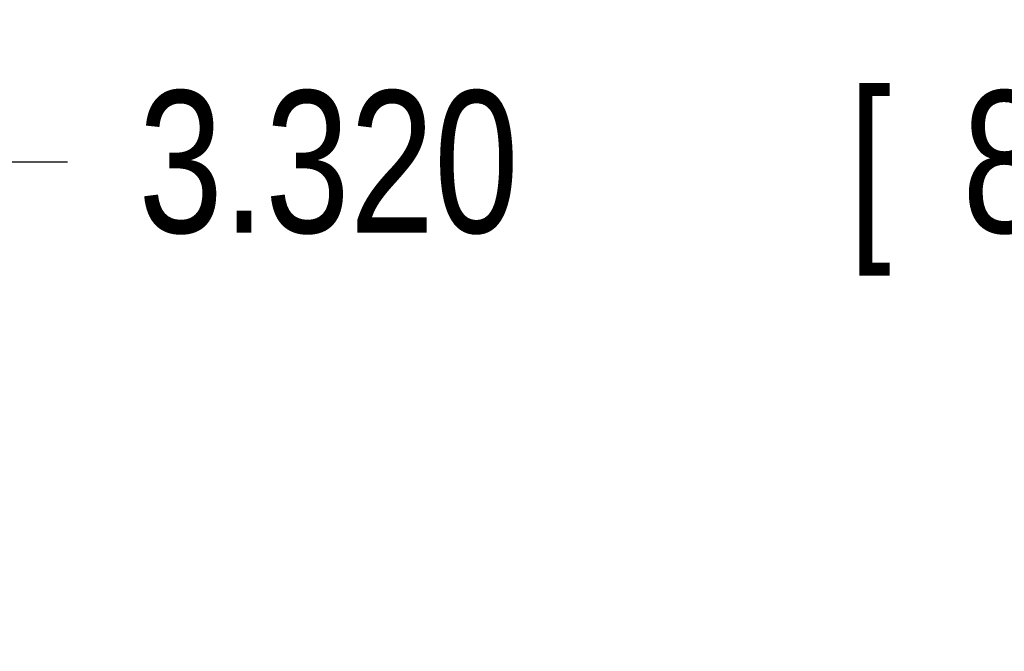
# Model space of a CAD drawing. Header units: inches. Extents: x 0 to 34, y 0 to 22.
# Tile 61 of 93: x 16.174 to 17.04, y 13.836 to 14.392. Entities that reach past the tile are written whole.
import ezdxf

# ---------------------------------------------------------------- set-up
doc = ezdxf.new("R2010")
doc.units = ezdxf.units.IN
doc.header["$LTSCALE"] = 1.87
doc.header["$MEASUREMENT"] = 0
doc.layers.get('0').update_dxf_attribs({"linetype": 'CONTINUOUS'})
doc.layers.add('DIMENSIONS', color=7, linetype='CONTINUOUS')
doc.styles.get("Standard").update_dxf_attribs({"font": 'txt', "width": 0.8})
doc.dimstyles.new('DIMSTYLE_1', dxfattribs={"dimtxt": 0.125, "dimasz": 0.18, "dimexe": 0.18, "dimexo": 0.0625, "dimgap": 0.09, "dimtad": 0, "dimtih": 1, "dimtoh": 1, "dimdec": 3, "dimzin": 4, "dimdsep": 46, "dimtxsty": 'STANDARD', "dimblk": '_FILLED', "dimblk1": '_FILLED', "dimblk2": '_FILLED', "dimcen": 0.09, "dimadec": 0, "dimazin": 0, "dimtp": 0.01, "dimtm": 0.01, "dimtfac": 1, "dimtdec": 3, "dimtofl": 0, "dimtmove": 0, "dimatfit": 3, "dimldrblk": '_FILLED', "dimfxl": 1, "dimtolj": 1, "dimtzin": 4, "dimarcsym": 0})

# ---------------------------------------------------------------- blocks, each defined once
blk = doc.blocks.new('_FILLED')
at = {"color": 0, "linetype": 'BYBLOCK'}
blk.add_solid([(0, 0), (-1, 0.1736), (-1, -0.1736)], dxfattribs=at)
blk = doc.blocks.new('*D0')
at = {"layer": 'DIMENSIONS', "color": 2, "linetype": 'CONTINUOUS'}
for p, q in [((15.29252, 13.55654), (15.29252, 14.39221)), ((18.61252, 13.58513), (18.61252, 14.39221)), ((15.29252, 14.26721), (16.2156, 14.26721)), ((18.61252, 14.26721), (17.6656, 14.26721))]:
    blk.add_line(p, q, dxfattribs=at)
at = {"layer": 'DIMENSIONS', "color": 2, "linetype": 'CONTINUOUS', "xscale": 0.18, "yscale": 0.18, "zscale": 0.18, "rotation": 180}
blk.add_blockref('_FILLED', (15.29252, 14.26721), dxfattribs=at)
at = {"layer": 'DIMENSIONS', "color": 2, "linetype": 'CONTINUOUS', "xscale": 0.18, "yscale": 0.18, "zscale": 0.18}
blk.add_blockref('_FILLED', (18.61252, 14.26721), dxfattribs=at)
at = {"layer": 'DIMENSIONS', "color": 2, "linetype": 'CONTINUOUS', "width": 0.8}
for s, p in [('3.320', (16.2781, 14.20471)), ('[', (16.9031, 14.20471)), ('84.33', (17.0031, 14.20471)), (']', (17.5031, 14.20471))]:
    blk.add_text(s, height=0.125, dxfattribs=at).set_placement(p)

msp = doc.modelspace()

# ---------------------------------------------------------------- dimensions: what is measured, and where the dimension line sits
at = {"layer": 'DIMENSIONS', "color": 2, "linetype": 'CONTINUOUS'}
dim = msp.add_linear_dim(base=(15.29252, 14.26721), p1=(18.61252, 13.58513), p2=(15.29252, 13.55654), angle=180, dimstyle='DIMSTYLE_1', dxfattribs=at)
dim.commit()
dim.dimension.update_dxf_attribs({"geometry": '*D0', "text_midpoint": (16.9406, 14.26721), "dimtype": 160})

doc.saveas('drawing.dxf')
